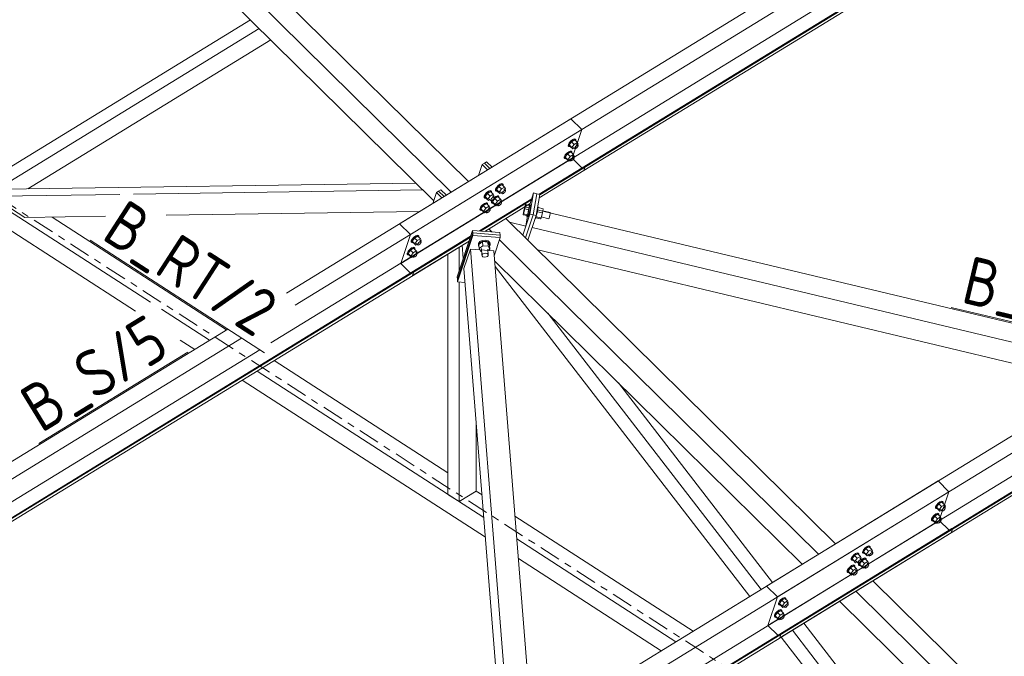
# Model space of a CAD drawing. Header units: millimetres. Extents: x 581 to 1768, y 561 to 1400.
# Tile 70 of 91: x 1455 to 1537, y 1079 to 1132. Entities that reach past the tile are written whole.
import ezdxf

# ---------------------------------------------------------------- set-up
doc = ezdxf.new("R2010")
doc.units = ezdxf.units.MM
doc.header["$LTSCALE"] = 0.6
doc.linetypes.add('XKITLINE00', pattern=[0])
doc.linetypes.add('XKITLINE03', pattern=[6, 3, -1, 1, -1])
for name, color, linetype, lineweight in [('Bolt', 7, 'Continuous', 0), ('Part', 2, 'Continuous', 0), ('PartMark', 3, 'Continuous', 0), ('S-GRID', 1, 'Continuous', 0)]:
    doc.layers.add(name, color=color, linetype=linetype, lineweight=lineweight)
doc.styles.add('ISOCPEUR', font='ISOCPEUR.TTF')

msp = doc.modelspace()

# ---------------------------------------------------------------- linework, layer by layer
at = {"layer": 'Bolt', "color": 3, "linetype": 'XKITLINE00', "lineweight": 0}
for p, q in [((1500.972, 1121.999), (1500.893, 1121.854)), ((1501.107, 1122.153), (1500.972, 1121.999)), ((1501.168, 1122.088), (1500.973, 1121.814)), ((1501.027, 1121.944), (1501.162, 1122.098)), ((1501.261, 1122.274), (1501.107, 1122.153)), ((1501.162, 1122.098), (1501.316, 1122.219)), ((1501.43, 1122.248), (1501.168, 1122.088)), ((1501.391, 1121.868), (1501.168, 1122.088)), ((1501.393, 1122.329), (1501.261, 1122.274)), ((1501.316, 1122.219), (1501.449, 1122.274)), ((1501.653, 1122.029), (1501.391, 1121.868)), ((1501.468, 1122.304), (1501.393, 1122.329)), ((1501.43, 1122.248), (1501.653, 1122.029)), ((1501.449, 1122.274), (1501.524, 1122.249)), ((1501.468, 1122.304), (1501.524, 1122.249)), ((1501.524, 1122.249), (1501.522, 1122.158)), ((1501.719, 1121.915), (1501.653, 1122.029)), ((1500.766, 1121.134), (1500.632, 1120.98)), ((1500.921, 1121.255), (1500.766, 1121.134)), ((1500.822, 1121.079), (1500.976, 1121.2)), ((1501.09, 1121.229), (1500.828, 1121.069)), ((1500.89, 1121.755), (1500.893, 1121.854)), ((1500.89, 1121.755), (1500.946, 1121.7)), ((1501.053, 1121.31), (1500.921, 1121.255)), ((1500.946, 1121.7), (1500.948, 1121.799)), ((1501.021, 1121.675), (1500.946, 1121.7)), ((1500.948, 1121.799), (1501.027, 1121.944)), ((1501.195, 1121.594), (1500.973, 1121.814)), ((1500.973, 1121.814), (1501.039, 1121.7)), ((1500.976, 1121.2), (1501.109, 1121.255)), ((1501.052, 1121.688), (1501.021, 1121.675)), ((1501.039, 1121.7), (1501.262, 1121.481)), ((1501.128, 1121.285), (1501.053, 1121.31)), ((1501.09, 1121.229), (1501.313, 1121.01)), ((1501.109, 1121.255), (1501.184, 1121.23)), ((1501.128, 1121.285), (1501.184, 1121.23)), ((1501.184, 1121.23), (1501.181, 1121.139)), ((1501.195, 1121.594), (1501.391, 1121.868)), ((1501.195, 1121.594), (1501.262, 1121.481)), ((1501.262, 1121.481), (1501.379, 1121.553)), ((1501.313, 1121.618), (1501.424, 1121.508)), ((1501.424, 1121.508), (1501.425, 1121.557)), ((1501.461, 1121.495), (1501.424, 1121.508)), ((1501.425, 1121.557), (1501.465, 1121.63)), ((1501.528, 1121.523), (1501.461, 1121.495)), ((1501.465, 1121.63), (1501.532, 1121.707)), ((1501.605, 1121.583), (1501.528, 1121.523)), ((1501.532, 1121.707), (1501.609, 1121.767)), ((1501.602, 1121.892), (1501.713, 1121.782)), ((1501.672, 1121.66), (1501.605, 1121.583)), ((1501.609, 1121.767), (1501.675, 1121.795)), ((1501.661, 1121.834), (1501.719, 1121.915)), ((1501.712, 1121.733), (1501.672, 1121.66)), ((1501.675, 1121.795), (1501.713, 1121.782)), ((1501.713, 1121.782), (1501.712, 1121.733)), ((1500.55, 1120.736), (1500.552, 1120.835)), ((1500.55, 1120.736), (1500.606, 1120.681)), ((1500.632, 1120.98), (1500.552, 1120.835)), ((1500.606, 1120.681), (1500.608, 1120.78)), ((1500.681, 1120.656), (1500.606, 1120.681)), ((1500.608, 1120.78), (1500.687, 1120.926)), ((1500.828, 1121.069), (1500.633, 1120.795)), ((1500.855, 1120.575), (1500.633, 1120.795)), ((1500.633, 1120.795), (1500.699, 1120.682)), ((1500.712, 1120.669), (1500.681, 1120.656)), ((1500.687, 1120.926), (1500.822, 1121.079)), ((1500.699, 1120.682), (1500.921, 1120.462)), ((1501.051, 1120.849), (1500.828, 1121.069)), ((1500.855, 1120.575), (1501.051, 1120.849)), ((1500.855, 1120.575), (1500.921, 1120.462)), ((1500.921, 1120.462), (1501.038, 1120.534)), ((1500.973, 1120.599), (1501.084, 1120.489)), ((1501.313, 1121.01), (1501.051, 1120.849)), ((1501.084, 1120.489), (1501.085, 1120.538)), ((1501.121, 1120.476), (1501.084, 1120.489)), ((1501.085, 1120.538), (1501.125, 1120.611)), ((1501.187, 1120.504), (1501.121, 1120.476)), ((1501.125, 1120.611), (1501.192, 1120.688)), ((1501.265, 1120.564), (1501.187, 1120.504)), ((1501.192, 1120.688), (1501.269, 1120.749)), ((1501.262, 1120.873), (1501.373, 1120.763)), ((1501.332, 1120.641), (1501.265, 1120.564)), ((1501.269, 1120.749), (1501.335, 1120.776)), ((1501.379, 1120.897), (1501.313, 1121.01)), ((1501.321, 1120.815), (1501.379, 1120.897)), ((1501.372, 1120.714), (1501.332, 1120.641)), ((1501.335, 1120.776), (1501.373, 1120.763)), ((1501.373, 1120.763), (1501.372, 1120.714)), ((1494.217, 1117.956), (1494.063, 1117.835)), ((1494.119, 1117.78), (1494.273, 1117.901)), ((1494.387, 1117.93), (1494.125, 1117.769)), ((1494.349, 1118.011), (1494.217, 1117.956)), ((1494.273, 1117.901), (1494.405, 1117.956)), ((1494.424, 1117.985), (1494.349, 1118.011)), ((1494.387, 1117.93), (1494.609, 1117.711)), ((1494.405, 1117.956), (1494.48, 1117.931)), ((1494.424, 1117.985), (1494.48, 1117.931)), ((1494.48, 1117.931), (1494.478, 1117.84)), ((1494.802, 1118.022), (1494.804, 1118.121)), ((1494.802, 1118.022), (1494.857, 1117.967)), ((1494.883, 1118.267), (1494.804, 1118.121)), ((1494.857, 1117.967), (1494.86, 1118.066)), ((1494.932, 1117.942), (1494.857, 1117.967)), ((1494.86, 1118.066), (1494.939, 1118.212)), ((1495.018, 1118.42), (1494.883, 1118.267)), ((1495.08, 1118.355), (1494.884, 1118.081)), ((1495.107, 1117.862), (1494.884, 1118.081)), ((1494.884, 1118.081), (1494.951, 1117.968)), ((1494.964, 1117.955), (1494.932, 1117.942)), ((1494.939, 1118.212), (1495.074, 1118.366)), ((1494.951, 1117.968), (1495.173, 1117.748)), ((1495.172, 1118.541), (1495.018, 1118.42)), ((1495.074, 1118.366), (1495.228, 1118.486)), ((1495.342, 1118.516), (1495.08, 1118.355)), ((1495.302, 1118.136), (1495.08, 1118.355)), ((1495.107, 1117.862), (1495.302, 1118.136)), ((1495.107, 1117.862), (1495.173, 1117.748)), ((1495.305, 1118.596), (1495.172, 1118.541)), ((1495.224, 1117.885), (1495.357, 1117.754)), ((1495.228, 1118.486), (1495.36, 1118.541)), ((1495.564, 1118.296), (1495.302, 1118.136)), ((1495.38, 1118.571), (1495.305, 1118.596)), ((1495.342, 1118.516), (1495.564, 1118.296)), ((1495.358, 1117.803), (1495.398, 1117.876)), ((1495.36, 1118.541), (1495.435, 1118.516)), ((1495.38, 1118.571), (1495.435, 1118.516)), ((1495.398, 1117.876), (1495.465, 1117.953)), ((1495.435, 1118.516), (1495.433, 1118.426)), ((1495.465, 1117.953), (1495.543, 1118.013)), ((1495.513, 1118.159), (1495.646, 1118.028)), ((1495.605, 1117.906), (1495.538, 1117.829)), ((1495.543, 1118.013), (1495.609, 1118.041)), ((1495.631, 1118.183), (1495.564, 1118.296)), ((1495.572, 1118.101), (1495.631, 1118.183)), ((1495.645, 1117.979), (1495.605, 1117.906)), ((1495.609, 1118.041), (1495.646, 1118.028)), ((1495.646, 1118.028), (1495.645, 1117.979)), ((1493.847, 1117.437), (1493.849, 1117.535)), ((1493.847, 1117.437), (1493.902, 1117.382)), ((1493.928, 1117.681), (1493.849, 1117.535)), ((1493.902, 1117.382), (1493.905, 1117.48)), ((1493.977, 1117.356), (1493.902, 1117.382)), ((1493.905, 1117.48), (1493.984, 1117.626)), ((1494.063, 1117.835), (1493.928, 1117.681)), ((1494.125, 1117.769), (1493.929, 1117.496)), ((1494.152, 1117.276), (1493.929, 1117.496)), ((1493.929, 1117.496), (1493.996, 1117.382)), ((1494.008, 1117.369), (1493.977, 1117.356)), ((1493.984, 1117.626), (1494.119, 1117.78)), ((1493.996, 1117.382), (1494.218, 1117.163)), ((1494.347, 1117.55), (1494.125, 1117.769)), ((1494.152, 1117.276), (1494.347, 1117.55)), ((1494.152, 1117.276), (1494.218, 1117.163)), ((1494.218, 1117.163), (1494.335, 1117.234)), ((1494.269, 1117.299), (1494.402, 1117.168)), ((1494.609, 1117.711), (1494.347, 1117.55)), ((1494.402, 1117.168), (1494.403, 1117.218)), ((1494.44, 1117.156), (1494.402, 1117.168)), ((1494.403, 1117.218), (1494.443, 1117.29)), ((1494.506, 1117.183), (1494.44, 1117.156)), ((1494.443, 1117.29), (1494.51, 1117.367)), ((1494.462, 1117.003), (1494.464, 1117.102)), ((1494.464, 1117.102), (1494.51, 1117.186)), ((1494.583, 1117.243), (1494.506, 1117.183)), ((1494.51, 1117.367), (1494.587, 1117.428)), ((1494.517, 1116.948), (1494.52, 1117.047)), ((1494.52, 1117.047), (1494.599, 1117.193)), ((1494.74, 1117.336), (1494.544, 1117.062)), ((1494.767, 1116.843), (1494.544, 1117.062)), ((1494.544, 1117.062), (1494.611, 1116.949)), ((1494.558, 1117.574), (1494.691, 1117.443)), ((1494.65, 1117.32), (1494.583, 1117.243)), ((1494.587, 1117.428), (1494.654, 1117.455)), ((1494.599, 1117.193), (1494.734, 1117.347)), ((1494.675, 1117.597), (1494.609, 1117.711)), ((1494.617, 1117.516), (1494.675, 1117.597)), ((1494.69, 1117.393), (1494.65, 1117.32)), ((1494.654, 1117.455), (1494.691, 1117.443)), ((1494.832, 1117.522), (1494.69, 1117.411)), ((1494.691, 1117.443), (1494.69, 1117.393)), ((1494.734, 1117.347), (1494.888, 1117.467)), ((1495.002, 1117.497), (1494.74, 1117.336)), ((1494.962, 1117.117), (1494.74, 1117.336)), ((1494.767, 1116.843), (1494.962, 1117.117)), ((1494.965, 1117.577), (1494.832, 1117.522)), ((1494.888, 1117.467), (1495.02, 1117.522)), ((1495.224, 1117.277), (1494.962, 1117.117)), ((1495.04, 1117.552), (1494.965, 1117.577)), ((1495.002, 1117.497), (1495.224, 1117.277)), ((1495.02, 1117.522), (1495.095, 1117.497)), ((1495.04, 1117.552), (1495.095, 1117.497)), ((1495.095, 1117.497), (1495.093, 1117.407)), ((1495.173, 1117.748), (1495.29, 1117.82)), ((1495.173, 1117.14), (1495.306, 1117.009)), ((1495.203, 1116.994), (1495.269, 1117.022)), ((1495.291, 1117.164), (1495.224, 1117.277)), ((1495.232, 1117.082), (1495.291, 1117.164)), ((1495.269, 1117.022), (1495.306, 1117.009)), ((1495.357, 1117.754), (1495.358, 1117.803)), ((1495.395, 1117.741), (1495.357, 1117.754)), ((1495.461, 1117.769), (1495.395, 1117.741)), ((1495.538, 1117.829), (1495.461, 1117.769)), ((1493.507, 1116.418), (1493.509, 1116.516)), ((1493.507, 1116.418), (1493.562, 1116.363)), ((1493.588, 1116.662), (1493.509, 1116.516)), ((1493.562, 1116.363), (1493.565, 1116.461)), ((1493.637, 1116.338), (1493.562, 1116.363)), ((1493.565, 1116.461), (1493.644, 1116.607)), ((1493.723, 1116.816), (1493.588, 1116.662)), ((1493.785, 1116.75), (1493.589, 1116.477)), ((1493.812, 1116.257), (1493.589, 1116.477)), ((1493.589, 1116.477), (1493.656, 1116.363)), ((1493.668, 1116.351), (1493.637, 1116.338)), ((1493.644, 1116.607), (1493.779, 1116.761)), ((1493.656, 1116.363), (1493.878, 1116.144)), ((1493.877, 1116.937), (1493.723, 1116.816)), ((1493.779, 1116.761), (1493.933, 1116.882)), ((1494.047, 1116.911), (1493.785, 1116.75)), ((1494.007, 1116.531), (1493.785, 1116.75)), ((1493.812, 1116.257), (1494.007, 1116.531)), ((1493.812, 1116.257), (1493.878, 1116.144)), ((1494.009, 1116.992), (1493.877, 1116.937)), ((1493.878, 1116.144), (1493.995, 1116.216)), ((1493.929, 1116.28), (1494.062, 1116.149)), ((1493.933, 1116.882), (1494.065, 1116.937)), ((1494.269, 1116.692), (1494.007, 1116.531)), ((1494.084, 1116.966), (1494.009, 1116.992)), ((1494.047, 1116.911), (1494.269, 1116.692)), ((1494.062, 1116.149), (1494.063, 1116.199)), ((1494.063, 1116.199), (1494.103, 1116.271)), ((1494.065, 1116.937), (1494.14, 1116.912)), ((1494.084, 1116.966), (1494.14, 1116.912)), ((1494.103, 1116.271), (1494.17, 1116.348)), ((1494.14, 1116.912), (1494.138, 1116.821)), ((1494.243, 1116.224), (1494.166, 1116.164)), ((1494.17, 1116.348), (1494.247, 1116.409)), ((1494.218, 1116.555), (1494.351, 1116.424)), ((1494.31, 1116.301), (1494.243, 1116.224)), ((1494.247, 1116.409), (1494.314, 1116.436)), ((1494.335, 1116.578), (1494.269, 1116.692)), ((1494.277, 1116.497), (1494.335, 1116.578)), ((1494.35, 1116.374), (1494.31, 1116.301)), ((1494.314, 1116.436), (1494.351, 1116.424)), ((1494.351, 1116.424), (1494.35, 1116.374)), ((1494.462, 1117.003), (1494.517, 1116.948)), ((1494.592, 1116.923), (1494.517, 1116.948)), ((1494.624, 1116.936), (1494.592, 1116.923)), ((1494.611, 1116.949), (1494.833, 1116.729)), ((1494.767, 1116.843), (1494.833, 1116.729)), ((1494.833, 1116.729), (1494.95, 1116.801)), ((1494.884, 1116.866), (1495.017, 1116.735)), ((1495.017, 1116.735), (1495.018, 1116.784)), ((1495.055, 1116.722), (1495.017, 1116.735)), ((1495.018, 1116.784), (1495.058, 1116.857)), ((1495.121, 1116.75), (1495.055, 1116.722)), ((1495.058, 1116.857), (1495.125, 1116.934)), ((1495.198, 1116.81), (1495.121, 1116.75)), ((1495.125, 1116.934), (1495.203, 1116.994)), ((1495.265, 1116.887), (1495.198, 1116.81)), ((1495.305, 1116.96), (1495.265, 1116.887)), ((1495.306, 1117.009), (1495.305, 1116.96)), ((1497.103, 1115.988), (1497.164, 1116.338)), ((1497.266, 1116.478), (1497.154, 1116.058)), ((1497.164, 1116.338), (1497.276, 1116.757)), ((1497.327, 1116.827), (1497.266, 1116.478)), ((1497.59, 1116.4), (1497.266, 1116.478)), ((1497.276, 1116.757), (1497.327, 1116.827)), ((1497.65, 1116.75), (1497.327, 1116.827)), ((1497.478, 1115.981), (1497.59, 1116.4)), ((1497.594, 1116.406), (1497.532, 1116.156)), ((1497.59, 1116.4), (1497.65, 1116.75)), ((1497.64, 1116.636), (1497.594, 1116.406)), ((1497.624, 1116.756), (1497.646, 1116.811)), ((1497.629, 1116.133), (1497.691, 1116.383)), ((1497.66, 1116.785), (1497.64, 1116.636)), ((1497.646, 1116.811), (1497.66, 1116.785)), ((1497.646, 1116.811), (1497.743, 1116.788)), ((1497.691, 1116.383), (1497.737, 1116.613)), ((1497.737, 1116.613), (1497.757, 1116.761)), ((1497.757, 1116.761), (1497.743, 1116.788)), ((1498.244, 1115.986), (1498.305, 1116.236)), ((1498.721, 1116.13), (1498.304, 1116.23)), ((1498.305, 1116.236), (1498.352, 1116.467)), ((1498.331, 1116.648), (1498.358, 1116.641)), ((1498.352, 1116.467), (1498.371, 1116.615)), ((1498.371, 1116.615), (1498.358, 1116.641)), ((1498.782, 1116.48), (1498.366, 1116.579)), ((1498.721, 1116.13), (1498.782, 1116.48)), ((1498.753, 1116.311), (1499.374, 1116.163)), ((1494.1, 1116.137), (1494.062, 1116.149)), ((1494.166, 1116.164), (1494.1, 1116.137)), ((1497.154, 1116.058), (1497.103, 1115.988)), ((1497.426, 1115.911), (1497.103, 1115.988)), ((1497.478, 1115.981), (1497.154, 1116.058)), ((1497.417, 1115.877), (1497.422, 1115.912)), ((1497.43, 1115.85), (1497.417, 1115.877)), ((1497.478, 1115.981), (1497.426, 1115.911)), ((1497.472, 1115.952), (1497.43, 1115.85)), ((1497.43, 1115.85), (1497.527, 1115.827)), ((1497.532, 1116.156), (1497.472, 1115.952)), ((1497.527, 1115.827), (1497.569, 1115.929)), ((1497.569, 1115.929), (1497.629, 1116.133)), ((1498.127, 1115.684), (1498.142, 1115.68)), ((1498.142, 1115.68), (1498.184, 1115.783)), ((1498.558, 1115.641), (1498.164, 1115.735)), ((1498.184, 1115.783), (1498.244, 1115.986)), ((1498.192, 1115.811), (1498.609, 1115.711)), ((1498.609, 1115.711), (1498.558, 1115.641)), ((1498.609, 1115.711), (1498.721, 1116.13)), ((1498.633, 1115.8), (1499.259, 1115.65)), ((1499.259, 1115.65), (1499.282, 1115.705)), ((1499.282, 1115.705), (1499.314, 1115.813)), ((1499.314, 1115.813), (1499.346, 1115.947)), ((1499.346, 1115.947), (1499.371, 1116.069)), ((1499.371, 1116.069), (1499.382, 1116.149)), ((1499.382, 1116.149), (1499.374, 1116.163)), ((1487.758, 1113.704), (1487.76, 1113.803)), ((1487.84, 1113.949), (1487.76, 1113.803)), ((1487.814, 1113.649), (1487.816, 1113.748)), ((1487.816, 1113.748), (1487.895, 1113.894)), ((1487.974, 1114.102), (1487.84, 1113.949)), ((1488.036, 1114.037), (1487.841, 1113.763)), ((1488.063, 1113.543), (1487.841, 1113.763)), ((1487.841, 1113.763), (1487.907, 1113.65)), ((1487.895, 1113.894), (1488.03, 1114.047)), ((1488.129, 1114.223), (1487.974, 1114.102)), ((1488.03, 1114.047), (1488.184, 1114.168)), ((1488.298, 1114.197), (1488.036, 1114.037)), ((1488.259, 1113.817), (1488.036, 1114.037)), ((1488.063, 1113.543), (1488.259, 1113.817)), ((1488.261, 1114.278), (1488.129, 1114.223)), ((1488.184, 1114.168), (1488.317, 1114.223)), ((1488.521, 1113.978), (1488.259, 1113.817)), ((1488.336, 1114.253), (1488.261, 1114.278)), ((1488.298, 1114.197), (1488.521, 1113.978)), ((1488.317, 1114.223), (1488.392, 1114.198)), ((1488.336, 1114.253), (1488.392, 1114.198)), ((1488.392, 1114.198), (1488.389, 1114.107)), ((1488.469, 1113.841), (1488.581, 1113.732)), ((1488.477, 1113.717), (1488.543, 1113.744)), ((1488.587, 1113.865), (1488.521, 1113.978)), ((1488.529, 1113.783), (1488.587, 1113.865)), ((1488.543, 1113.744), (1488.581, 1113.732)), ((1488.581, 1113.732), (1488.579, 1113.682)), ((1493.485, 1113.737), (1493.369, 1113.589)), ((1493.72, 1113.734), (1493.412, 1113.507)), ((1493.701, 1113.835), (1493.485, 1113.737)), ((1493.492, 1113.658), (1493.708, 1113.756)), ((1493.959, 1113.856), (1493.701, 1113.835)), ((1493.708, 1113.756), (1493.966, 1113.778)), ((1493.747, 1113.393), (1493.72, 1113.734)), ((1494.171, 1113.699), (1493.72, 1113.734)), ((1494.19, 1113.796), (1493.959, 1113.856)), ((1493.966, 1113.778), (1494.196, 1113.717)), ((1494.331, 1113.67), (1494.19, 1113.796)), ((1487.499, 1112.93), (1487.42, 1112.784)), ((1487.634, 1113.083), (1487.499, 1112.93)), ((1487.696, 1113.018), (1487.5, 1112.744)), ((1487.555, 1112.875), (1487.69, 1113.029)), ((1487.788, 1113.204), (1487.634, 1113.083)), ((1487.69, 1113.029), (1487.844, 1113.149)), ((1487.958, 1113.179), (1487.696, 1113.018)), ((1487.919, 1112.799), (1487.696, 1113.018)), ((1487.758, 1113.704), (1487.814, 1113.649)), ((1487.921, 1113.259), (1487.788, 1113.204)), ((1487.889, 1113.624), (1487.814, 1113.649)), ((1487.844, 1113.149), (1487.976, 1113.204)), ((1487.92, 1113.637), (1487.889, 1113.624)), ((1487.907, 1113.65), (1488.129, 1113.43)), ((1488.18, 1112.959), (1487.919, 1112.799)), ((1487.996, 1113.234), (1487.921, 1113.259)), ((1487.958, 1113.179), (1488.18, 1112.959)), ((1487.976, 1113.204), (1488.051, 1113.179)), ((1487.996, 1113.234), (1488.051, 1113.179)), ((1488.051, 1113.179), (1488.049, 1113.089)), ((1488.063, 1113.543), (1488.129, 1113.43)), ((1488.129, 1113.43), (1488.246, 1113.502)), ((1488.247, 1112.846), (1488.18, 1112.959)), ((1488.181, 1113.567), (1488.292, 1113.457)), ((1488.292, 1113.457), (1488.293, 1113.506)), ((1488.329, 1113.445), (1488.292, 1113.457)), ((1488.293, 1113.506), (1488.333, 1113.579)), ((1488.395, 1113.472), (1488.329, 1113.445)), ((1488.333, 1113.579), (1488.4, 1113.656)), ((1488.472, 1113.532), (1488.395, 1113.472)), ((1488.4, 1113.656), (1488.477, 1113.717)), ((1488.54, 1113.609), (1488.472, 1113.532)), ((1488.579, 1113.682), (1488.54, 1113.609)), ((1493.375, 1113.51), (1493.369, 1113.589)), ((1493.375, 1113.51), (1493.492, 1113.658)), ((1493.389, 1113.352), (1493.375, 1113.51)), ((1493.389, 1113.352), (1493.427, 1113.319)), ((1493.44, 1113.166), (1493.412, 1113.507)), ((1493.44, 1113.166), (1493.747, 1113.393)), ((1493.44, 1113.166), (1493.584, 1112.904)), ((1493.584, 1112.904), (1493.65, 1112.899)), ((1493.672, 1112.626), (1493.63, 1113.151)), ((1493.747, 1113.393), (1494.198, 1113.357)), ((1494.193, 1112.585), (1494.151, 1113.11)), ((1494.162, 1112.962), (1494.342, 1113.095)), ((1494.198, 1113.357), (1494.171, 1113.699)), ((1494.315, 1113.436), (1494.171, 1113.699)), ((1494.196, 1113.717), (1494.338, 1113.591)), ((1494.342, 1113.095), (1494.198, 1113.357)), ((1494.342, 1113.095), (1494.315, 1113.436)), ((1494.352, 1113.433), (1494.318, 1113.391)), ((1494.346, 1113.512), (1494.331, 1113.67)), ((1494.338, 1113.591), (1494.352, 1113.433)), ((1494.352, 1113.433), (1494.346, 1113.512)), ((1498.371, 1113.002), (1498.375, 1113.001)), ((1498.375, 1113.001), (1498.387, 1113.03)), ((1487.418, 1112.685), (1487.42, 1112.784)), ((1487.418, 1112.685), (1487.473, 1112.63)), ((1487.473, 1112.63), (1487.476, 1112.729)), ((1487.548, 1112.605), (1487.473, 1112.63)), ((1487.476, 1112.729), (1487.555, 1112.875)), ((1487.723, 1112.525), (1487.5, 1112.744)), ((1487.5, 1112.744), (1487.567, 1112.631)), ((1487.58, 1112.618), (1487.548, 1112.605)), ((1487.567, 1112.631), (1487.789, 1112.411)), ((1487.723, 1112.525), (1487.919, 1112.799)), ((1487.723, 1112.525), (1487.789, 1112.411)), ((1487.789, 1112.411), (1487.906, 1112.483)), ((1487.84, 1112.548), (1487.952, 1112.438)), ((1487.952, 1112.438), (1487.953, 1112.488)), ((1487.989, 1112.426), (1487.952, 1112.438)), ((1487.953, 1112.488), (1487.992, 1112.561)), ((1488.055, 1112.453), (1487.989, 1112.426)), ((1487.992, 1112.561), (1488.06, 1112.637)), ((1488.132, 1112.514), (1488.055, 1112.453)), ((1488.06, 1112.637), (1488.137, 1112.698)), ((1488.129, 1112.822), (1488.241, 1112.713)), ((1488.2, 1112.59), (1488.132, 1112.514)), ((1488.137, 1112.698), (1488.203, 1112.725)), ((1488.188, 1112.764), (1488.247, 1112.846)), ((1488.239, 1112.663), (1488.2, 1112.59)), ((1488.203, 1112.725), (1488.241, 1112.713)), ((1488.241, 1112.713), (1488.239, 1112.663)), ((1493.672, 1112.626), (1493.734, 1112.705)), ((1493.68, 1112.542), (1493.672, 1112.626)), ((1493.755, 1112.475), (1493.68, 1112.542)), ((1493.734, 1112.705), (1493.849, 1112.757)), ((1493.878, 1112.443), (1493.755, 1112.475)), ((1493.849, 1112.757), (1493.987, 1112.769)), ((1494.016, 1112.454), (1493.878, 1112.443)), ((1493.987, 1112.769), (1494.11, 1112.737)), ((1494.131, 1112.506), (1494.016, 1112.454)), ((1494.11, 1112.737), (1494.185, 1112.669)), ((1494.193, 1112.585), (1494.131, 1112.506)), ((1494.185, 1112.669), (1494.193, 1112.585)), ((1531.586, 1091.473), (1531.588, 1091.572)), ((1531.668, 1091.717), (1531.588, 1091.572)), ((1531.642, 1091.418), (1531.644, 1091.517)), ((1531.644, 1091.517), (1531.723, 1091.663)), ((1531.802, 1091.871), (1531.668, 1091.717)), ((1531.864, 1091.806), (1531.669, 1091.532)), ((1531.891, 1091.312), (1531.669, 1091.532)), ((1531.669, 1091.532), (1531.735, 1091.419)), ((1531.723, 1091.663), (1531.858, 1091.816)), ((1531.957, 1091.992), (1531.802, 1091.871)), ((1531.858, 1091.816), (1532.012, 1091.937)), ((1532.126, 1091.966), (1531.864, 1091.806)), ((1532.087, 1091.586), (1531.864, 1091.806)), ((1531.891, 1091.312), (1532.087, 1091.586)), ((1532.089, 1092.047), (1531.957, 1091.992)), ((1532.012, 1091.937), (1532.145, 1091.992)), ((1532.349, 1091.747), (1532.087, 1091.586)), ((1532.164, 1092.022), (1532.089, 1092.047)), ((1532.126, 1091.966), (1532.349, 1091.747)), ((1532.145, 1091.992), (1532.22, 1091.967)), ((1532.164, 1092.022), (1532.22, 1091.967)), ((1532.22, 1091.967), (1532.217, 1091.876)), ((1532.298, 1091.61), (1532.409, 1091.5)), ((1532.305, 1091.485), (1532.371, 1091.513)), ((1532.415, 1091.634), (1532.349, 1091.747)), ((1532.357, 1091.552), (1532.415, 1091.634)), ((1532.371, 1091.513), (1532.409, 1091.5)), ((1532.409, 1091.5), (1532.408, 1091.451)), ((1531.328, 1090.699), (1531.248, 1090.553)), ((1531.462, 1090.852), (1531.328, 1090.699)), ((1531.524, 1090.787), (1531.329, 1090.513)), ((1531.383, 1090.644), (1531.518, 1090.798)), ((1531.616, 1090.973), (1531.462, 1090.852)), ((1531.518, 1090.798), (1531.672, 1090.918)), ((1531.786, 1090.947), (1531.524, 1090.787)), ((1531.747, 1090.567), (1531.524, 1090.787)), ((1531.586, 1091.473), (1531.642, 1091.418)), ((1531.749, 1091.028), (1531.616, 1090.973)), ((1531.717, 1091.393), (1531.642, 1091.418)), ((1531.672, 1090.918), (1531.804, 1090.973)), ((1531.748, 1091.406), (1531.717, 1091.393)), ((1531.735, 1091.419), (1531.957, 1091.199)), ((1532.008, 1090.728), (1531.747, 1090.567)), ((1531.824, 1091.003), (1531.749, 1091.028)), ((1531.786, 1090.947), (1532.008, 1090.728)), ((1531.804, 1090.973), (1531.879, 1090.948)), ((1531.824, 1091.003), (1531.879, 1090.948)), ((1531.879, 1090.948), (1531.877, 1090.858)), ((1531.891, 1091.312), (1531.957, 1091.199)), ((1531.957, 1091.199), (1532.074, 1091.271)), ((1532.075, 1090.615), (1532.008, 1090.728)), ((1532.009, 1091.336), (1532.12, 1091.226)), ((1532.12, 1091.226), (1532.121, 1091.275)), ((1532.157, 1091.213), (1532.12, 1091.226)), ((1532.121, 1091.275), (1532.161, 1091.348)), ((1532.223, 1091.241), (1532.157, 1091.213)), ((1532.161, 1091.348), (1532.228, 1091.425)), ((1532.301, 1091.301), (1532.223, 1091.241)), ((1532.228, 1091.425), (1532.305, 1091.485)), ((1532.368, 1091.378), (1532.301, 1091.301)), ((1532.408, 1091.451), (1532.368, 1091.378)), ((1531.246, 1090.454), (1531.248, 1090.553)), ((1531.246, 1090.454), (1531.301, 1090.399)), ((1531.301, 1090.399), (1531.304, 1090.498)), ((1531.376, 1090.374), (1531.301, 1090.399)), ((1531.304, 1090.498), (1531.383, 1090.644)), ((1531.551, 1090.294), (1531.329, 1090.513)), ((1531.329, 1090.513), (1531.395, 1090.4)), ((1531.408, 1090.387), (1531.376, 1090.374)), ((1531.395, 1090.4), (1531.617, 1090.18)), ((1531.551, 1090.294), (1531.747, 1090.567)), ((1531.551, 1090.294), (1531.617, 1090.18)), ((1531.617, 1090.18), (1531.734, 1090.252)), ((1531.668, 1090.317), (1531.78, 1090.207)), ((1531.78, 1090.207), (1531.781, 1090.257)), ((1531.817, 1090.195), (1531.78, 1090.207)), ((1531.781, 1090.257), (1531.82, 1090.329)), ((1531.883, 1090.222), (1531.817, 1090.195)), ((1531.82, 1090.329), (1531.888, 1090.406)), ((1531.96, 1090.282), (1531.883, 1090.222)), ((1531.888, 1090.406), (1531.965, 1090.467)), ((1531.957, 1090.591), (1532.069, 1090.482)), ((1532.028, 1090.359), (1531.96, 1090.282)), ((1531.965, 1090.467), (1532.031, 1090.494)), ((1532.016, 1090.533), (1532.075, 1090.615)), ((1532.067, 1090.432), (1532.028, 1090.359)), ((1532.031, 1090.494), (1532.069, 1090.482)), ((1532.069, 1090.482), (1532.067, 1090.432)), ((1525.867, 1088.257), (1525.713, 1088.137)), ((1526.037, 1088.232), (1525.775, 1088.071)), ((1526, 1088.312), (1525.867, 1088.257)), ((1525.923, 1088.203), (1526.055, 1088.258)), ((1526.075, 1088.287), (1526, 1088.312)), ((1526.037, 1088.232), (1526.259, 1088.012)), ((1526.055, 1088.258), (1526.13, 1088.232)), ((1526.075, 1088.287), (1526.13, 1088.232)), ((1526.13, 1088.232), (1526.128, 1088.142)), ((1524.623, 1087.398), (1524.544, 1087.252)), ((1524.758, 1087.551), (1524.623, 1087.398)), ((1524.82, 1087.486), (1524.624, 1087.212)), ((1524.679, 1087.343), (1524.814, 1087.496)), ((1524.912, 1087.672), (1524.758, 1087.551)), ((1524.814, 1087.496), (1524.968, 1087.617)), ((1525.082, 1087.646), (1524.82, 1087.486)), ((1525.042, 1087.266), (1524.82, 1087.486)), ((1525.045, 1087.727), (1524.912, 1087.672)), ((1524.968, 1087.617), (1525.1, 1087.672)), ((1525.304, 1087.427), (1525.042, 1087.266)), ((1525.12, 1087.702), (1525.045, 1087.727)), ((1525.082, 1087.646), (1525.304, 1087.427)), ((1525.1, 1087.672), (1525.175, 1087.647)), ((1525.12, 1087.702), (1525.175, 1087.647)), ((1525.175, 1087.647), (1525.173, 1087.556)), ((1525.371, 1087.314), (1525.304, 1087.427)), ((1525.497, 1087.738), (1525.499, 1087.837)), ((1525.497, 1087.738), (1525.553, 1087.684)), ((1525.579, 1087.983), (1525.499, 1087.837)), ((1525.553, 1087.684), (1525.555, 1087.782)), ((1525.628, 1087.658), (1525.553, 1087.684)), ((1525.555, 1087.782), (1525.634, 1087.928)), ((1525.713, 1088.137), (1525.579, 1087.983)), ((1525.775, 1088.071), (1525.58, 1087.797)), ((1525.802, 1087.578), (1525.58, 1087.797)), ((1525.58, 1087.797), (1525.646, 1087.684)), ((1525.659, 1087.671), (1525.628, 1087.658)), ((1525.634, 1087.928), (1525.769, 1088.082)), ((1525.646, 1087.684), (1525.868, 1087.465)), ((1525.769, 1088.082), (1525.923, 1088.203)), ((1525.998, 1087.852), (1525.775, 1088.071)), ((1525.802, 1087.578), (1525.998, 1087.852)), ((1525.802, 1087.578), (1525.868, 1087.465)), ((1525.868, 1087.465), (1525.985, 1087.536)), ((1525.919, 1087.601), (1526.053, 1087.47)), ((1526.259, 1088.012), (1525.998, 1087.852)), ((1526.053, 1087.47), (1526.054, 1087.519)), ((1526.09, 1087.457), (1526.053, 1087.47)), ((1526.054, 1087.519), (1526.093, 1087.592)), ((1526.156, 1087.485), (1526.09, 1087.457)), ((1526.093, 1087.592), (1526.161, 1087.669)), ((1526.233, 1087.545), (1526.156, 1087.485)), ((1526.161, 1087.669), (1526.238, 1087.73)), ((1526.208, 1087.876), (1526.341, 1087.744)), ((1526.301, 1087.622), (1526.233, 1087.545)), ((1526.238, 1087.73), (1526.304, 1087.757)), ((1526.326, 1087.899), (1526.259, 1088.012)), ((1526.267, 1087.817), (1526.326, 1087.899)), ((1526.34, 1087.695), (1526.301, 1087.622)), ((1526.304, 1087.757), (1526.341, 1087.744)), ((1526.341, 1087.744), (1526.34, 1087.695)), ((1524.572, 1086.653), (1524.418, 1086.532)), ((1524.474, 1086.477), (1524.628, 1086.598)), ((1524.742, 1086.627), (1524.48, 1086.467)), ((1524.542, 1087.153), (1524.544, 1087.252)), ((1524.542, 1087.153), (1524.597, 1087.098)), ((1524.705, 1086.708), (1524.572, 1086.653)), ((1524.597, 1087.098), (1524.6, 1087.197)), ((1524.672, 1087.073), (1524.597, 1087.098)), ((1524.6, 1087.197), (1524.679, 1087.343)), ((1524.847, 1086.993), (1524.624, 1087.212)), ((1524.624, 1087.212), (1524.691, 1087.099)), ((1524.628, 1086.598), (1524.76, 1086.653)), ((1524.704, 1087.086), (1524.672, 1087.073)), ((1524.691, 1087.099), (1524.913, 1086.879)), ((1524.78, 1086.683), (1524.705, 1086.708)), ((1524.742, 1086.627), (1524.964, 1086.408)), ((1524.76, 1086.653), (1524.835, 1086.628)), ((1524.78, 1086.683), (1524.835, 1086.628)), ((1524.835, 1086.628), (1524.833, 1086.537)), ((1524.847, 1086.993), (1525.042, 1087.266)), ((1524.847, 1086.993), (1524.913, 1086.879)), ((1524.913, 1086.879), (1525.03, 1086.951)), ((1524.964, 1087.016), (1525.097, 1086.885)), ((1525.097, 1086.885), (1525.099, 1086.934)), ((1525.135, 1086.872), (1525.097, 1086.885)), ((1525.099, 1086.934), (1525.138, 1087.007)), ((1525.201, 1086.9), (1525.135, 1086.872)), ((1525.138, 1087.007), (1525.206, 1087.084)), ((1525.157, 1086.719), (1525.159, 1086.818)), ((1525.157, 1086.719), (1525.212, 1086.665)), ((1525.159, 1086.818), (1525.205, 1086.903)), ((1525.278, 1086.96), (1525.201, 1086.9)), ((1525.206, 1087.084), (1525.283, 1087.144)), ((1525.212, 1086.665), (1525.215, 1086.763)), ((1525.287, 1086.639), (1525.212, 1086.665)), ((1525.215, 1086.763), (1525.294, 1086.909)), ((1525.435, 1087.052), (1525.24, 1086.778)), ((1525.462, 1086.559), (1525.24, 1086.778)), ((1525.24, 1086.778), (1525.306, 1086.665)), ((1525.253, 1087.29), (1525.386, 1087.159)), ((1525.346, 1087.037), (1525.278, 1086.96)), ((1525.283, 1087.144), (1525.349, 1087.172)), ((1525.319, 1086.652), (1525.287, 1086.639)), ((1525.294, 1086.909), (1525.429, 1087.063)), ((1525.306, 1086.665), (1525.528, 1086.446)), ((1525.312, 1087.232), (1525.371, 1087.314)), ((1525.385, 1087.11), (1525.346, 1087.037)), ((1525.349, 1087.172), (1525.386, 1087.159)), ((1525.386, 1087.159), (1525.385, 1087.11)), ((1525.527, 1087.238), (1525.386, 1087.128)), ((1525.429, 1087.063), (1525.583, 1087.184)), ((1525.697, 1087.213), (1525.435, 1087.052)), ((1525.658, 1086.833), (1525.435, 1087.052)), ((1525.462, 1086.559), (1525.658, 1086.833)), ((1525.462, 1086.559), (1525.528, 1086.446)), ((1525.66, 1087.294), (1525.527, 1087.238)), ((1525.579, 1086.582), (1525.712, 1086.451)), ((1525.583, 1087.184), (1525.715, 1087.239)), ((1525.919, 1086.993), (1525.658, 1086.833)), ((1525.735, 1087.268), (1525.66, 1087.294)), ((1525.697, 1087.213), (1525.919, 1086.993)), ((1525.714, 1086.5), (1525.753, 1086.573)), ((1525.715, 1087.239), (1525.79, 1087.213)), ((1525.735, 1087.268), (1525.79, 1087.213)), ((1525.753, 1086.573), (1525.821, 1086.65)), ((1525.79, 1087.213), (1525.788, 1087.123)), ((1525.821, 1086.65), (1525.898, 1086.711)), ((1525.868, 1086.857), (1526.001, 1086.726)), ((1525.961, 1086.603), (1525.893, 1086.526)), ((1525.898, 1086.711), (1525.964, 1086.738)), ((1525.986, 1086.88), (1525.919, 1086.993)), ((1525.927, 1086.798), (1525.986, 1086.88)), ((1526, 1086.676), (1525.961, 1086.603)), ((1525.964, 1086.738), (1526.001, 1086.726)), ((1526.001, 1086.726), (1526, 1086.676)), ((1524.202, 1086.134), (1524.204, 1086.233)), ((1524.202, 1086.134), (1524.257, 1086.079)), ((1524.283, 1086.379), (1524.204, 1086.233)), ((1524.257, 1086.079), (1524.26, 1086.178)), ((1524.332, 1086.054), (1524.257, 1086.079)), ((1524.26, 1086.178), (1524.339, 1086.324)), ((1524.418, 1086.532), (1524.283, 1086.379)), ((1524.48, 1086.467), (1524.284, 1086.193)), ((1524.507, 1085.974), (1524.284, 1086.193)), ((1524.284, 1086.193), (1524.351, 1086.08)), ((1524.364, 1086.067), (1524.332, 1086.054)), ((1524.339, 1086.324), (1524.474, 1086.477)), ((1524.351, 1086.08), (1524.573, 1085.86)), ((1524.702, 1086.247), (1524.48, 1086.467)), ((1524.507, 1085.974), (1524.702, 1086.247)), ((1524.507, 1085.974), (1524.573, 1085.86)), ((1524.573, 1085.86), (1524.69, 1085.932)), ((1524.624, 1085.997), (1524.757, 1085.866)), ((1524.964, 1086.408), (1524.702, 1086.247)), ((1524.757, 1085.866), (1524.759, 1085.915)), ((1524.795, 1085.853), (1524.757, 1085.866)), ((1524.759, 1085.915), (1524.798, 1085.988)), ((1524.861, 1085.881), (1524.795, 1085.853)), ((1524.798, 1085.988), (1524.866, 1086.065)), ((1524.938, 1085.941), (1524.861, 1085.881)), ((1524.866, 1086.065), (1524.943, 1086.125)), ((1524.913, 1086.271), (1525.046, 1086.14)), ((1525.006, 1086.018), (1524.938, 1085.941)), ((1524.943, 1086.125), (1525.009, 1086.153)), ((1525.031, 1086.295), (1524.964, 1086.408)), ((1524.972, 1086.213), (1525.031, 1086.295)), ((1525.045, 1086.091), (1525.006, 1086.018)), ((1525.009, 1086.153), (1525.046, 1086.14)), ((1525.046, 1086.14), (1525.045, 1086.091)), ((1525.528, 1086.446), (1525.645, 1086.517)), ((1525.712, 1086.451), (1525.714, 1086.5)), ((1525.75, 1086.438), (1525.712, 1086.451)), ((1525.816, 1086.466), (1525.75, 1086.438)), ((1525.893, 1086.526), (1525.816, 1086.466)), ((1518.454, 1083.422), (1518.456, 1083.521)), ((1518.454, 1083.422), (1518.509, 1083.367)), ((1518.535, 1083.667), (1518.456, 1083.521)), ((1518.509, 1083.367), (1518.512, 1083.466)), ((1518.584, 1083.342), (1518.509, 1083.367)), ((1518.512, 1083.466), (1518.591, 1083.612)), ((1518.67, 1083.82), (1518.535, 1083.667)), ((1518.732, 1083.755), (1518.536, 1083.481)), ((1518.759, 1083.262), (1518.536, 1083.481)), ((1518.536, 1083.481), (1518.603, 1083.368)), ((1518.616, 1083.355), (1518.584, 1083.342)), ((1518.591, 1083.612), (1518.726, 1083.766)), ((1518.603, 1083.368), (1518.825, 1083.148)), ((1518.824, 1083.941), (1518.67, 1083.82)), ((1518.726, 1083.766), (1518.88, 1083.886)), ((1518.994, 1083.916), (1518.732, 1083.755)), ((1518.955, 1083.535), (1518.732, 1083.755)), ((1518.759, 1083.262), (1518.955, 1083.535)), ((1518.957, 1083.996), (1518.824, 1083.941)), ((1518.876, 1083.285), (1518.988, 1083.175)), ((1518.88, 1083.886), (1519.012, 1083.941)), ((1519.216, 1083.696), (1518.955, 1083.535)), ((1519.032, 1083.971), (1518.957, 1083.996)), ((1518.989, 1083.225), (1519.028, 1083.298)), ((1518.994, 1083.916), (1519.216, 1083.696)), ((1519.012, 1083.941), (1519.087, 1083.916)), ((1519.028, 1083.298), (1519.096, 1083.374)), ((1519.032, 1083.971), (1519.087, 1083.916)), ((1519.087, 1083.916), (1519.085, 1083.826)), ((1519.096, 1083.374), (1519.173, 1083.435)), ((1519.165, 1083.559), (1519.277, 1083.45)), ((1519.236, 1083.327), (1519.168, 1083.25)), ((1519.173, 1083.435), (1519.239, 1083.462)), ((1519.283, 1083.583), (1519.216, 1083.696)), ((1519.224, 1083.501), (1519.283, 1083.583)), ((1519.275, 1083.4), (1519.236, 1083.327)), ((1519.239, 1083.462), (1519.277, 1083.45)), ((1519.277, 1083.45), (1519.275, 1083.4)), ((1518.114, 1082.403), (1518.116, 1082.502)), ((1518.195, 1082.648), (1518.116, 1082.502)), ((1518.169, 1082.348), (1518.172, 1082.447)), ((1518.172, 1082.447), (1518.251, 1082.593)), ((1518.33, 1082.802), (1518.195, 1082.648)), ((1518.392, 1082.736), (1518.196, 1082.462)), ((1518.419, 1082.243), (1518.196, 1082.462)), ((1518.196, 1082.462), (1518.263, 1082.349)), ((1518.251, 1082.593), (1518.386, 1082.747)), ((1518.484, 1082.922), (1518.33, 1082.802)), ((1518.386, 1082.747), (1518.54, 1082.867)), ((1518.654, 1082.897), (1518.392, 1082.736)), ((1518.614, 1082.517), (1518.392, 1082.736)), ((1518.419, 1082.243), (1518.614, 1082.517)), ((1518.617, 1082.977), (1518.484, 1082.922)), ((1518.54, 1082.867), (1518.672, 1082.922)), ((1518.876, 1082.677), (1518.614, 1082.517)), ((1518.692, 1082.952), (1518.617, 1082.977)), ((1518.654, 1082.897), (1518.876, 1082.677)), ((1518.672, 1082.922), (1518.747, 1082.897)), ((1518.692, 1082.952), (1518.747, 1082.897)), ((1518.747, 1082.897), (1518.745, 1082.807)), ((1518.759, 1083.262), (1518.825, 1083.148)), ((1518.825, 1083.148), (1518.942, 1083.22)), ((1518.825, 1082.541), (1518.936, 1082.431)), ((1518.833, 1082.416), (1518.899, 1082.443)), ((1518.943, 1082.564), (1518.876, 1082.677)), ((1518.884, 1082.482), (1518.943, 1082.564)), ((1518.899, 1082.443), (1518.936, 1082.431)), ((1518.988, 1083.175), (1518.989, 1083.225)), ((1519.025, 1083.163), (1518.988, 1083.175)), ((1519.091, 1083.19), (1519.025, 1083.163)), ((1519.168, 1083.25), (1519.091, 1083.19)), ((1518.114, 1082.403), (1518.169, 1082.348)), ((1518.244, 1082.323), (1518.169, 1082.348)), ((1518.276, 1082.336), (1518.244, 1082.323)), ((1518.263, 1082.349), (1518.485, 1082.129)), ((1518.419, 1082.243), (1518.485, 1082.129)), ((1518.485, 1082.129), (1518.602, 1082.201)), ((1518.536, 1082.266), (1518.647, 1082.156)), ((1518.647, 1082.156), (1518.649, 1082.206)), ((1518.685, 1082.144), (1518.647, 1082.156)), ((1518.649, 1082.206), (1518.688, 1082.279)), ((1518.751, 1082.171), (1518.685, 1082.144)), ((1518.688, 1082.279), (1518.756, 1082.356)), ((1518.828, 1082.232), (1518.751, 1082.171)), ((1518.756, 1082.356), (1518.833, 1082.416)), ((1518.896, 1082.309), (1518.828, 1082.232)), ((1518.935, 1082.381), (1518.896, 1082.309)), ((1518.936, 1082.431), (1518.935, 1082.381))]:
    msp.add_line(p, q, dxfattribs=at)
at = {"layer": 'Part', "color": 2, "linetype": 'XKITLINE00', "lineweight": 0}
for p, q in [((1498.451, 1117.692), (1564.336, 1158.083)), ((1498.459, 1117.383), (1564.278, 1157.734)), ((1498.506, 1117.655), (1564.38, 1158.039)), ((1534.498, 1144.481), (1486.776, 1115.225)), ((1535.656, 1143.733), (1487.688, 1114.326)), ((1465.762, 1142.88), (1491.105, 1117.879)), ((1537.175, 1142.752), (1486.885, 1111.921)), ((1464.407, 1142.049), (1489.633, 1117.164)), ((1477.03, 1134.056), (1492.537, 1118.757)), ((1453.646, 1119.603), (1474.316, 1132.274)), ((1453.837, 1118.548), (1475.048, 1131.552)), ((1593.878, 1131.784), (1517.472, 1084.944)), ((1455.704, 1118.139), (1476.02, 1130.593)), ((1594.79, 1130.885), (1518.384, 1084.044)), ((1593.987, 1128.48), (1517.581, 1081.639)), ((1595.032, 1127.801), (1518.626, 1080.961)), ((1595.076, 1127.758), (1518.671, 1080.917)), ((1518.568, 1080.611), (1594.974, 1127.452)), ((1438.695, 1126.286), (1465.953, 1108.677)), ((1501.102, 1124.008), (1477.335, 1109.437)), ((1502.014, 1123.108), (1501.102, 1124.008)), ((1502.014, 1123.108), (1478.068, 1108.428)), ((1501.211, 1120.704), (1502.014, 1123.108)), ((1501.211, 1120.704), (1476.023, 1105.262)), ((1494.061, 1120.417), (1493.87, 1120.3)), ((1494.515, 1119.97), (1494.061, 1120.417)), ((1502.036, 1119.89), (1501.211, 1120.704)), ((1493.374, 1119.27), (1493.679, 1120.183)), ((1493.87, 1120.3), (1493.679, 1120.183)), ((1493.679, 1120.183), (1494.133, 1119.735)), ((1494.324, 1119.852), (1493.87, 1120.3)), ((1493.87, 1120.3), (1494.324, 1119.852)), ((1498.451, 1117.692), (1502.256, 1120.025)), ((1498.459, 1117.383), (1502.199, 1119.676)), ((1498.506, 1117.655), (1502.301, 1119.981)), ((1502.199, 1119.676), (1502.301, 1119.981)), ((1502.256, 1120.025), (1502.301, 1119.981)), ((1453.681, 1118.108), (1488.148, 1118.628)), ((1464.543, 1117.701), (1488.718, 1118.066)), ((1489.858, 1117.841), (1489.554, 1116.928)), ((1490.05, 1117.958), (1489.858, 1117.841)), ((1489.858, 1117.841), (1490.312, 1117.393)), ((1490.241, 1118.075), (1490.05, 1117.958)), ((1490.503, 1117.51), (1490.05, 1117.958)), ((1490.05, 1117.958), (1490.503, 1117.51)), ((1490.694, 1117.627), (1490.241, 1118.075)), ((1452.726, 1117.522), (1463.384, 1117.683)), ((1455.46, 1115.756), (1452.726, 1117.522)), ((1493.452, 1114.628), (1497.829, 1117.311)), ((1493.452, 1114.628), (1497.829, 1117.311)), ((1493.555, 1114.619), (1497.8, 1117.222)), ((1493.555, 1114.619), (1497.8, 1117.222)), ((1497.579, 1116.559), (1497.993, 1117.802)), ((1497.993, 1117.802), (1497.686, 1116.036)), ((1498.252, 1117.74), (1497.944, 1115.974)), ((1497.944, 1115.974), (1498.252, 1117.74)), ((1498.252, 1117.74), (1497.993, 1117.802)), ((1498.203, 1115.913), (1498.511, 1117.678)), ((1498.511, 1117.678), (1498.252, 1117.74)), ((1467.277, 1115.935), (1488.455, 1116.255)), ((1493.906, 1114.592), (1497.698, 1116.916)), ((1493.906, 1114.592), (1497.698, 1116.916)), ((1497.597, 1116.555), (1497.245, 1116.639)), ((1497.334, 1115.041), (1497.597, 1116.555)), ((1498.286, 1116.39), (1549.026, 1104.288)), ((1455.46, 1115.756), (1462.205, 1115.858)), ((1457.733, 1115.791), (1472.323, 1106.365)), ((1495.666, 1115.671), (1523.233, 1088.475)), ((1495.976, 1115.365), (1495.666, 1115.671)), ((1497.686, 1116.036), (1497.094, 1114.262)), ((1497.304, 1114.055), (1497.944, 1115.974)), ((1497.304, 1114.055), (1497.944, 1115.974)), ((1497.514, 1113.848), (1498.203, 1115.913)), ((1497.944, 1115.974), (1497.686, 1116.036)), ((1497.944, 1115.974), (1498.203, 1115.913)), ((1453.492, 1115.172), (1464.719, 1107.92)), ((1486.776, 1115.225), (1487.688, 1114.326)), ((1491.596, 1110.8), (1492.888, 1114.672)), ((1495.168, 1114.492), (1492.888, 1114.672)), ((1492.888, 1114.672), (1492.905, 1114.462)), ((1494.233, 1114.792), (1494.483, 1114.546)), ((1494.233, 1114.792), (1494.482, 1114.546)), ((1497.334, 1115.041), (1495.976, 1115.365)), ((1497.079, 1114.277), (1497.334, 1115.041)), ((1497.87, 1114.913), (1547.175, 1103.153)), ((1425.793, 1072.835), (1492.592, 1113.786)), ((1425.851, 1073.184), (1492.724, 1114.181)), ((1425.895, 1073.14), (1492.694, 1114.092)), ((1487.688, 1114.326), (1486.885, 1111.921)), ((1487.873, 1110.893), (1492.592, 1113.786)), ((1487.93, 1111.242), (1492.724, 1114.181)), ((1487.975, 1111.198), (1492.694, 1114.092)), ((1491.613, 1110.59), (1492.905, 1114.462)), ((1492.905, 1114.462), (1491.613, 1110.59)), ((1492.921, 1114.252), (1491.629, 1110.38)), ((1495.184, 1114.282), (1492.905, 1114.462)), ((1492.905, 1114.462), (1492.921, 1114.252)), ((1495.184, 1114.282), (1492.905, 1114.462)), ((1495.201, 1114.072), (1492.921, 1114.252)), ((1495.201, 1114.072), (1494.696, 1112.56)), ((1495.142, 1113.896), (1521.8, 1087.597)), ((1495.184, 1114.282), (1495.168, 1114.492)), ((1495.184, 1114.282), (1495.201, 1114.072)), ((1491.755, 1111.275), (1491.755, 1113.273)), ((1492.101, 1112.312), (1492.011, 1113.43)), ((1492.71, 1113.118), (1492.166, 1111.488)), ((1495.535, 1077.711), (1492.71, 1113.118)), ((1494.664, 1112.964), (1492.71, 1113.118)), ((1497.454, 1077.984), (1494.664, 1112.964)), ((1498.329, 1113.044), (1545.108, 1101.886)), ((1490.824, 1092.61), (1490.824, 1112.702)), ((1494.73, 1112.135), (1520.446, 1086.766)), ((1486.885, 1111.921), (1487.71, 1111.107)), ((1494.892, 1077.317), (1492.166, 1111.488)), ((1516.059, 1084.077), (1494.768, 1111.662)), ((1487.975, 1111.198), (1487.873, 1110.893)), ((1487.93, 1111.242), (1487.975, 1111.198)), ((1491.613, 1110.59), (1491.596, 1110.8)), ((1491.613, 1110.59), (1491.629, 1110.38)), ((1491.629, 1110.38), (1492.259, 1110.33)), ((1491.755, 1092.009), (1491.755, 1110.37)), ((1466.87, 1108.084), (1470.891, 1105.487)), ((1517.002, 1084.655), (1499.18, 1107.745)), ((1472.418, 1106.423), (1424.697, 1077.167)), ((1473.577, 1105.674), (1425.609, 1076.267)), ((1468.448, 1105.511), (1469.656, 1104.73)), ((1475.096, 1104.693), (1424.806, 1073.863)), ((1476.298, 1103.797), (1490.824, 1094.413)), ((1474.866, 1102.919), (1493.827, 1090.67)), ((1473.631, 1102.162), (1493.958, 1089.031)), ((1517.957, 1085.241), (1505.078, 1101.927)), ((1493.187, 1092.887), (1493.187, 1098.689)), ((1531.798, 1093.726), (1455.393, 1046.885)), ((1532.71, 1092.826), (1531.798, 1093.726)), ((1532.71, 1092.826), (1456.305, 1045.985)), ((1490.824, 1092.61), (1491.755, 1092.009)), ((1491.755, 1092.009), (1493.187, 1092.887)), ((1493.187, 1092.887), (1493.675, 1092.572)), ((1531.907, 1090.422), (1532.71, 1092.826)), ((1496.433, 1090.79), (1511.321, 1081.172)), ((1531.907, 1090.422), (1500.119, 1070.934)), ((1532.732, 1089.608), (1531.907, 1090.422)), ((1532.952, 1089.743), (1502.593, 1071.131)), ((1532.997, 1089.699), (1502.726, 1071.142)), ((1503.182, 1071.178), (1532.895, 1089.394)), ((1532.895, 1089.394), (1532.997, 1089.699)), ((1532.997, 1089.699), (1532.952, 1089.743)), ((1496.585, 1088.888), (1509.888, 1080.294)), ((1496.715, 1087.25), (1508.654, 1079.537)), ((1517.472, 1084.944), (1518.384, 1084.044)), ((1526.362, 1085.389), (1552.817, 1059.291)), ((1524.929, 1084.51), (1551.384, 1058.412)), ((1518.384, 1084.044), (1517.581, 1081.639)), ((1523.574, 1083.68), (1550.029, 1057.582)), ((1517.581, 1081.639), (1518.406, 1080.826)), ((1530.366, 1069.164), (1520.579, 1081.844)), ((1518.671, 1080.917), (1518.568, 1080.611)), ((1518.626, 1080.961), (1518.671, 1080.917)), ((1530.328, 1067.39), (1519.624, 1081.258)), ((1527.558, 1069.18), (1518.681, 1080.68))]:
    msp.add_line(p, q, dxfattribs=at)
at = {"layer": 'PartMark', "color": 1, "linetype": 'XKITLINE00', "lineweight": 0}
for p, q in [((1460.912, 1113.856), (1475.491, 1104.438)), ((1532.894, 1108.238), (1548.44, 1104.53)), ((1456.621, 1096.856), (1469.073, 1104.49))]:
    msp.add_line(p, q, dxfattribs=at)
at = {"layer": 'S-GRID', "color": 1, "linetype": 'XKITLINE03', "lineweight": 0}
msp.add_line((1435.081, 1129.193), (1679.946, 971.006), dxfattribs=at)

# ---------------------------------------------------------------- texts
at = {"layer": 'PartMark', "color": 1, "style": 'ISOCPEUR', "width": 0.85}
for s, rotation, p in [('B_RT/2', -32.86486, (1461.742, 1114.035)), ('B_M/11', -13.41294, (1533.617, 1108.683)), ('B_S/5', 31.51268, (1456.819, 1097.681))]:
    msp.add_text(s, height=4, rotation=rotation, dxfattribs=at).set_placement(p)

doc.saveas('drawing.dxf')
